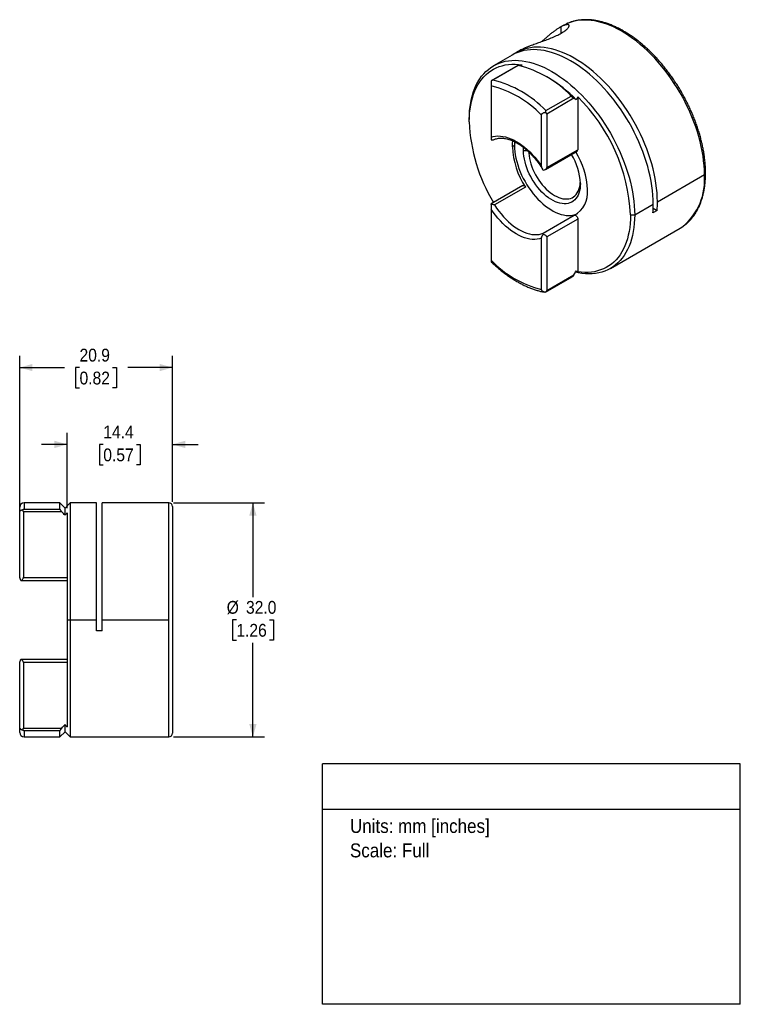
# Model space of a CAD drawing. Header units: millimetres. Extents: x 6 to 432, y 0 to 272.
# Tile 2 of 2: x 235 to 432, y 0 to 269. Entities that reach past the tile are written whole.
import ezdxf
from ezdxf.enums import TextEntityAlignment as Align

# ---------------------------------------------------------------- set-up
doc = ezdxf.new("R2010")
doc.units = ezdxf.units.MM
doc.linetypes.add('SLD-Solid', pattern=[0])
doc.layers.add('DIMENSIONS', color=140, linetype='SLD-Solid', lineweight=25)
doc.layers.add('TEXT', color=140, linetype='SLD-Solid', lineweight=25)
doc.layers.add('SLD-DEFPOINTS', color=7, linetype='Continuous', plot=False)
doc.layers.get('SLD-DEFPOINTS').off()
doc.styles.add('SLDTEXTSTYLE0', font='GOTHIC.TTF', dxfattribs={"width": 0.913})
doc.dimstyles.new('SLDDIMSTYLE1', dxfattribs={"dimtxt": 3.5, "dimasz": 3.5, "dimexe": 0, "dimexo": 0.0625, "dimgap": 0.875, "dimtad": 0, "dimtih": 1, "dimtoh": 1, "dimdec": 1, "dimlfac": 0.5, "dimrnd": 1e-09, "dimzin": 12, "dimdsep": 46, "dimtxsty": 'SLDTEXTSTYLE0', "dimsah": 1, "dimcen": 0.09, "dimadec": 0, "dimazin": 3, "dimtfac": 1, "dimtdec": 1, "dimtmove": 0, "dimatfit": 0, "dimfxl": 0, "dimfrac": 2, "dimtolj": 1, "dimtzin": 12, "dimarcsym": 0})
doc.dimstyles.new('SLDDIMSTYLE2', dxfattribs={"dimtxt": 3.5, "dimasz": 3.5, "dimexe": 0, "dimexo": 0.0625, "dimgap": 0.875, "dimtad": 0, "dimtih": 1, "dimtoh": 1, "dimdec": 1, "dimlfac": 0.5, "dimrnd": 1e-09, "dimzin": 12, "dimdsep": 46, "dimtxsty": 'SLDTEXTSTYLE0', "dimsah": 1, "dimcen": 0.09, "dimadec": 0, "dimazin": 3, "dimtfac": 1, "dimtdec": 1, "dimtofl": 0, "dimtmove": 0, "dimatfit": 3, "dimfxl": 0, "dimfrac": 2, "dimtolj": 1, "dimtzin": 12, "dimarcsym": 0})
doc.dimstyles.new('SLDDIMSTYLE3', dxfattribs={"dimtxt": 3.5, "dimasz": 3.5, "dimexe": 0, "dimexo": 0.0625, "dimgap": 0.875, "dimtad": 0, "dimtih": 1, "dimtoh": 1, "dimdec": 1, "dimlfac": 0.5, "dimrnd": 1e-09, "dimzin": 4, "dimdsep": 46, "dimtxsty": 'SLDTEXTSTYLE0', "dimsah": 1, "dimcen": 0.09, "dimadec": 0, "dimazin": 1, "dimtfac": 1, "dimtdec": 1, "dimtofl": 0, "dimtmove": 0, "dimatfit": 3, "dimfxl": 0, "dimfrac": 2, "dimtolj": 1, "dimtzin": 12, "dimarcsym": 0})

# ---------------------------------------------------------------- blocks, each defined once
blk = doc.blocks.new('SW_NOTE_0')
at = {"layer": 'TEXT', "color": 0, "insert": (0, 4.87), "char_height": 3.81, "attachment_point": 1, "style": 'SLDTEXTSTYLE0'}
blk.add_mtext('Units: mm [inches]', dxfattribs=at)
blk = doc.blocks.new('SW_NOTE_0_1')
at = {"layer": 'TEXT', "color": 0, "insert": (0, 4.87), "char_height": 3.81, "attachment_point": 1, "style": 'SLDTEXTSTYLE0'}
blk.add_mtext('Scale: Full', dxfattribs=at)
blk = doc.blocks.new('Block1')
at = {"layer": 'TEXT'}
for p, q in [((431.8, 65.76), (317.5, 65.76)), ((317.5, 0), (317.5, 65.76)), ((431.8, 0), (431.8, 65.76)), ((317.5, 53.39), (431.8, 53.39)), ((431.8, 0), (317.5, 0))]:
    blk.add_line(p, q, dxfattribs=at)
at = {"layer": 'TEXT', "color": 140}
for name, p in [('SW_NOTE_0', (324.99, 45.8)), ('SW_NOTE_0_1', (324.99, 39.13))]:
    blk.add_blockref(name, p, dxfattribs=at)
at = {"layer": 'TEXT', "color": 140, "style": 'SLDTEXTSTYLE0', "width": 0.913, "flags": 2}
for tag, height, p in [('AUTOATTR0', 4.23, (358.91, 56.71)), ('AUTOATTR1_0', 4.76, (333.82, 29.88)), ('AUTOATTR1_1', 4.76, (329.8, 23.73)), ('AUTOATTR1_2', 4.76, (335.25, 17.57))]:
    blk.add_attdef(tag, text='', height=height, dxfattribs=at).set_placement(p, align=Align.BOTTOM_LEFT)
blk = doc.blocks.new('_D_1')
at = {"layer": 'DIMENSIONS'}
for p, q in [((247.63, 135.69), (247.63, 156.31)), ((276.43, 137.41), (276.43, 156.31)), ((247.63, 153.14), (240.63, 153.14)), ((257.5, 153.11), (256.43, 153.11)), ((256.43, 153.11), (256.43, 147.55)), ((266.55, 153.11), (267.62, 153.11)), ((267.62, 153.11), (267.62, 147.55)), ((276.43, 153.14), (283.43, 153.14)), ((256.43, 147.55), (257.5, 147.55)), ((267.62, 147.55), (266.55, 147.55))]:
    blk.add_line(p, q, dxfattribs=at)
for points in [[(247.63, 153.14), (244.13, 154.14), (244.13, 152.14)], [(276.43, 153.14), (279.93, 152.14), (279.93, 154.14)]]:
    blk.add_solid(points, dxfattribs=at)
at = {"layer": 'DIMENSIONS', "char_height": 3.5, "attachment_point": 1, "style": 'SLDTEXTSTYLE0'}
for s, insert in [('14.4', (257.5, 158.29)), ('0.57', (257.5, 152.02))]:
    blk.add_mtext(s, dxfattribs=dict(at, insert=insert))
blk = doc.blocks.new('_D_2')
at = {"layer": 'DIMENSIONS'}
for p, q in [((234.63, 135.62), (234.63, 177.33)), ((276.43, 137.41), (276.43, 177.33)), ((234.63, 174.16), (246.87, 174.16)), ((251, 174.13), (249.93, 174.13)), ((249.93, 174.13), (249.93, 168.57)), ((260.05, 174.13), (261.12, 174.13)), ((261.12, 174.13), (261.12, 168.57)), ((276.43, 174.16), (264.19, 174.16)), ((249.93, 168.57), (251, 168.57)), ((261.12, 168.57), (260.05, 168.57))]:
    blk.add_line(p, q, dxfattribs=at)
for points in [[(234.63, 174.16), (238.13, 173.16), (238.13, 175.16)], [(276.43, 174.16), (272.93, 175.16), (272.93, 173.16)]]:
    blk.add_solid(points, dxfattribs=at)
at = {"layer": 'DIMENSIONS', "char_height": 3.5, "attachment_point": 1, "style": 'SLDTEXTSTYLE0'}
for s, insert in [('20.9', (251, 179.31)), ('0.82', (251, 173.04))]:
    blk.add_mtext(s, dxfattribs=dict(at, insert=insert))
blk = doc.blocks.new('_D_3')
at = {"layer": 'DIMENSIONS'}
for p, q in [((276.7, 137.14), (301.61, 137.14)), ((298.44, 137.14), (298.44, 111.4)), ((293.91, 105.14), (292.85, 105.14)), ((292.85, 105.14), (292.85, 99.58)), ((302.97, 105.14), (304.03, 105.14)), ((304.03, 105.14), (304.03, 99.58)), ((292.85, 99.58), (293.91, 99.58)), ((298.44, 73.14), (298.44, 98.87)), ((304.03, 99.58), (302.97, 99.58)), ((276.7, 73.14), (301.61, 73.14))]:
    blk.add_line(p, q, dxfattribs=at)
for points in [[(298.44, 137.14), (297.44, 133.64), (299.44, 133.64)], [(298.44, 73.14), (299.44, 76.64), (297.44, 76.64)]]:
    blk.add_solid(points, dxfattribs=at)
at = {"layer": 'DIMENSIONS', "char_height": 3.5, "attachment_point": 1, "style": 'SLDTEXTSTYLE0'}
for s, insert in [('%%c', (291.27, 110.32)), ('32.0', (296.55, 110.32)), ('1.26', (293.91, 104.05))]:
    blk.add_mtext(s, dxfattribs=dict(at, insert=insert))

msp = doc.modelspace()

# ---------------------------------------------------------------- linework, layer by layer
for p, q in [((383.36, 267.71), (382.35, 267.13)), ((382.81, 265.62), (382.81, 267.38)), ((371.93, 261.11), (372.35, 261.34)), ((369.36, 259.63), (364.27, 256.69)), ((371.93, 261.11), (370.49, 260.28)), ((370.9, 256.77), (363.6, 252.56)), ((371.06, 256.77), (364.13, 252.77)), ((379.28, 253.39), (378.29, 253.96)), ((363.6, 251.18), (363.6, 237.16)), ((378.59, 244.42), (385.52, 248.42)), ((386.28, 247.8), (378.83, 243.5)), ((387.32, 248.16), (387.32, 233.73)), ((377.42, 229.18), (377.42, 243.21)), ((378.83, 243.5), (378.83, 228.83)), ((357.64, 241.39), (357.64, 242.04)), ((370.02, 234.9), (369.45, 234.57)), ((373.52, 233.47), (372.49, 233.47)), ((378.49, 228.37), (387.15, 233.36)), ((378.83, 228.83), (387.32, 233.73)), ((409.12, 219.51), (421.99, 226.94)), ((372.25, 223.94), (363.59, 218.94)), ((373.02, 223.53), (364.54, 218.63)), ((402.9, 215.91), (407.99, 218.85)), ((363.6, 217.51), (363.6, 203.48)), ((377.9, 210.91), (386.38, 215.81)), ((401.76, 215.91), (402.9, 215.91)), ((409.02, 217.11), (407.89, 216.46)), ((407.97, 217.72), (409.02, 217.11)), ((387.32, 214.78), (378.83, 209.88)), ((387.32, 214.78), (387.32, 200.34)), ((396.27, 201.26), (415.36, 212.29)), ((377.42, 195.51), (377.42, 209.53)), ((378.83, 209.88), (378.83, 195.22)), ((378.83, 195.22), (386.28, 199.52)), ((378.5, 194.75), (385.8, 198.97)), ((234.63, 134.35), (234.63, 135.94)), ((246.16, 134.7), (235.63, 134.7)), ((235.63, 134.7), (235.63, 116.74)), ((245.63, 137.14), (235.83, 137.14)), ((235.83, 137.14), (235.83, 135.46)), ((235.83, 135.46), (245.63, 135.46)), ((247.03, 135.74), (245.63, 137.14)), ((245.63, 135.46), (245.63, 137.14)), ((248.43, 137.14), (247.03, 135.74)), ((247.03, 133.78), (247.03, 135.74)), ((255.63, 137.14), (248.43, 137.14)), ((248.43, 137.14), (248.43, 105.14)), ((255.63, 105.14), (255.63, 137.14)), ((275.43, 137.14), (257.23, 137.14)), ((257.23, 105.14), (257.23, 137.14)), ((275.43, 105.14), (275.43, 137.14)), ((276.43, 136.14), (276.43, 74.14)), ((234.63, 117.17), (234.63, 134.35)), ((247.63, 134.42), (247.63, 105.14)), ((235.03, 115.96), (234.93, 115.95)), ((235.03, 115.94), (247.63, 115.94)), ((235.63, 116.74), (247.63, 116.74)), ((247.63, 105.14), (247.63, 75.85)), ((247.63, 105.14), (248.43, 105.14)), ((248.43, 105.14), (255.63, 105.14)), ((248.43, 105.14), (248.43, 73.14)), ((255.63, 102.14), (255.63, 105.14)), ((257.23, 102.14), (257.23, 105.14)), ((257.23, 105.14), (275.43, 105.14)), ((275.43, 73.14), (275.43, 105.14)), ((257.23, 102.14), (255.63, 102.14)), ((234.93, 94.32), (235.03, 94.31)), ((247.63, 94.33), (235.03, 94.33)), ((234.63, 75.93), (234.63, 93.1)), ((235.63, 93.53), (235.63, 75.57)), ((247.63, 93.53), (235.63, 93.53)), ((234.63, 74.34), (234.63, 75.93)), ((235.63, 75.57), (246.16, 75.57)), ((247.03, 74.54), (247.03, 76.49)), ((245.63, 74.81), (235.83, 74.81)), ((235.83, 74.81), (235.83, 73.14)), ((235.83, 73.14), (245.63, 73.14)), ((245.63, 73.14), (245.63, 74.81)), ((245.63, 73.14), (247.03, 74.54)), ((247.03, 74.54), (248.43, 73.14)), ((248.43, 73.14), (275.43, 73.14))]:
    msp.add_line(p, q)
at = {"flags": 128}
for points in [[(384.15, 268.12), (383.93, 268.02), (383.36, 267.71)], [(421.99, 226.94), (421.96, 228.16), (421.89, 229.41), (421.77, 230.69), (421.6, 231.98), (421.38, 233.3), (421.12, 234.62), (420.8, 235.96), (420.45, 237.31), (420.04, 238.66), (419.59, 240.02), (419.1, 241.37), (418.57, 242.73), (417.99, 244.07), (417.37, 245.41), (416.72, 246.74), (416.03, 248.05), (415.3, 249.34), (414.54, 250.62), (413.74, 251.87), (412.92, 253.09), (412.06, 254.29), (411.18, 255.46), (410.27, 256.59), (409.34, 257.69), (408.38, 258.75), (407.41, 259.77), (406.42, 260.75), (405.42, 261.68), (404.4, 262.56), (403.37, 263.4), (402.33, 264.19), (401.29, 264.92), (400.24, 265.6), (399.19, 266.23), (398.14, 266.79), (397.09, 267.31), (396.05, 267.76), (395.01, 268.15), (393.99, 268.48), (392.97, 268.75), (391.97, 268.96), (390.99, 269.11), (390.02, 269.19), (389.08, 269.21), (388.15, 269.17), (387.25, 269.06), (386.38, 268.89), (385.53, 268.66), (384.72, 268.37), (384.15, 268.12)], [(409.12, 219.51), (409.09, 220.73), (409.02, 221.99), (408.9, 223.26), (408.73, 224.56), (408.51, 225.87), (408.25, 227.19), (407.93, 228.53), (407.58, 229.88), (407.17, 231.23), (406.72, 232.59), (406.23, 233.94), (405.7, 235.3), (405.12, 236.64), (404.51, 237.98), (403.85, 239.31), (403.16, 240.62), (402.43, 241.91), (401.67, 243.19), (400.87, 244.44), (400.05, 245.67), (399.19, 246.86), (398.31, 248.03), (397.4, 249.16), (396.47, 250.26), (395.52, 251.32), (394.54, 252.34), (393.55, 253.32), (392.55, 254.25), (391.53, 255.13), (390.5, 255.97), (389.46, 256.76), (388.42, 257.49), (387.37, 258.17), (386.32, 258.8), (385.27, 259.37), (384.22, 259.88), (383.18, 260.33), (382.14, 260.72), (381.12, 261.05), (380.1, 261.32), (379.1, 261.53), (378.12, 261.68), (377.15, 261.76), (376.21, 261.78), (375.28, 261.74), (374.38, 261.63), (373.51, 261.46), (372.66, 261.23), (371.85, 260.94), (371.06, 260.59), (370.31, 260.18), (369.94, 259.94)], [(407.99, 218.85), (407.96, 220.07), (407.89, 221.32), (407.77, 222.59), (407.6, 223.88), (407.39, 225.18), (407.12, 226.5), (406.81, 227.83), (406.46, 229.17), (406.06, 230.52), (405.61, 231.87), (405.13, 233.22), (404.6, 234.57), (404.03, 235.91), (403.42, 237.24), (402.77, 238.56), (402.08, 239.87), (401.36, 241.16), (400.6, 242.43), (399.82, 243.67), (399, 244.9), (398.15, 246.09), (397.27, 247.26), (396.37, 248.39), (395.45, 249.48), (394.5, 250.54), (393.53, 251.56), (392.55, 252.54), (391.55, 253.47), (390.54, 254.36), (389.52, 255.2), (388.49, 255.99), (387.45, 256.73), (386.4, 257.41), (385.36, 258.05), (384.31, 258.62), (383.27, 259.14), (382.23, 259.6), (381.2, 260), (380.18, 260.34), (379.17, 260.62), (378.17, 260.84), (377.19, 261), (376.22, 261.1), (375.27, 261.13), (374.35, 261.1), (373.45, 261.01), (372.57, 260.85), (371.72, 260.64), (370.9, 260.36), (370.12, 260.03), (369.36, 259.63)], [(357.64, 242.04), (357.67, 243.23), (357.74, 244.39), (357.86, 245.52), (358.03, 246.62), (358.24, 247.67), (358.5, 248.69), (358.81, 249.67), (359.17, 250.6), (359.57, 251.48), (360.01, 252.32), (360.5, 253.1), (361.03, 253.84), (361.6, 254.52), (362.21, 255.15), (362.86, 255.72), (363.55, 256.23), (364.27, 256.69), (365.02, 257.09), (365.81, 257.42), (366.63, 257.7), (367.48, 257.92), (368.36, 258.07), (369.26, 258.16), (370.18, 258.19), (371.13, 258.16), (372.09, 258.06), (373.08, 257.9), (374.08, 257.68), (375.09, 257.4), (376.11, 257.06), (377.14, 256.66), (378.18, 256.2), (379.22, 255.68), (380.27, 255.11), (381.31, 254.48), (382.36, 253.79), (383.39, 253.05), (384.43, 252.26), (385.45, 251.42), (386.46, 250.53), (387.46, 249.6), (388.44, 248.62), (389.41, 247.6), (390.35, 246.54), (391.28, 245.45), (392.18, 244.32), (393.06, 243.15), (393.9, 241.96), (394.72, 240.73), (395.51, 239.49), (396.27, 238.22), (396.99, 236.93), (397.68, 235.62), (398.33, 234.3), (398.94, 232.97), (399.51, 231.63), (400.04, 230.28), (400.52, 228.93), (400.97, 227.58), (401.37, 226.24), (401.72, 224.9), (402.03, 223.56), (402.29, 222.24), (402.51, 220.94), (402.68, 219.65), (402.8, 218.38), (402.87, 217.14), (402.9, 215.91)], [(357.64, 241.39), (357.67, 242.57), (357.74, 243.71), (357.86, 244.83), (358.03, 245.91), (358.24, 246.95), (358.51, 247.96), (358.82, 248.92), (359.17, 249.83), (359.57, 250.7), (360.02, 251.52), (360.51, 252.29), (361.04, 253.01), (361.61, 253.67), (362.22, 254.28), (362.87, 254.84), (363.56, 255.33), (364.28, 255.77), (365.03, 256.15), (365.82, 256.47), (366.64, 256.72), (367.49, 256.92), (368.36, 257.05), (369.26, 257.12), (370.18, 257.13), (371.13, 257.07), (372.09, 256.96)], [(363.6, 237.16), (364.2, 237.33), (364.82, 237.45), (365.47, 237.49), (366.15, 237.47), (366.85, 237.39), (367.56, 237.24), (368.28, 237.02), (369.02, 236.74), (369.76, 236.4), (370.51, 236), (371.26, 235.54), (372, 235.02), (372.74, 234.45), (373.46, 233.83), (374.18, 233.16), (374.87, 232.44), (375.55, 231.68), (376.2, 230.88), (376.82, 230.05), (377.42, 229.18)], [(369.45, 234.57), (369.48, 235.4), (369.55, 236.14)], [(370.05, 235.9), (370.04, 235.71), (370.02, 234.9)], [(370.02, 234.9), (370.04, 234.06), (370.12, 233.19), (370.24, 232.31), (370.41, 231.4), (370.63, 230.49), (370.9, 229.57), (371.22, 228.64), (371.57, 227.72), (371.97, 226.81), (372.41, 225.9), (372.89, 225.01), (373.41, 224.14), (373.96, 223.29), (374.54, 222.47), (375.14, 221.68), (375.77, 220.93), (376.43, 220.22), (377.1, 219.55), (377.79, 218.92), (378.49, 218.34), (379.2, 217.82), (379.91, 217.35), (380.63, 216.94), (381.34, 216.58), (382.05, 216.29), (382.75, 216.06), (383.44, 215.89), (384.11, 215.78), (384.76, 215.74), (385.4, 215.76), (386, 215.85), (386.58, 216), (387.13, 216.22), (387.23, 216.27)], [(372.49, 233.47), (372.52, 234.18), (372.53, 234.31)], [(388.05, 224.49), (388.02, 223.78), (387.95, 223.1), (387.82, 222.47), (387.65, 221.87), (387.42, 221.33), (387.16, 220.83), (386.84, 220.38), (386.49, 219.99), (386.09, 219.66), (385.66, 219.39), (385.19, 219.18), (384.69, 219.03), (384.16, 218.95), (383.6, 218.94), (383.03, 218.99), (382.43, 219.1), (381.82, 219.28), (381.21, 219.52), (380.58, 219.82), (379.96, 220.18), (379.33, 220.6), (378.71, 221.07), (378.1, 221.6), (377.51, 222.17), (376.93, 222.79), (376.38, 223.44), (375.85, 224.14), (375.35, 224.86), (374.88, 225.61), (374.45, 226.38), (374.05, 227.17), (373.69, 227.97), (373.38, 228.78), (373.11, 229.59), (372.89, 230.39), (372.72, 231.19), (372.59, 231.97), (372.52, 232.73), (372.49, 233.47)], [(373.91, 233.1), (373.93, 232.78), (374, 232.07), (374.12, 231.34), (374.29, 230.59), (374.5, 229.84), (374.76, 229.09), (375.06, 228.34), (375.4, 227.59), (375.77, 226.86), (376.19, 226.14), (376.63, 225.45), (377.11, 224.78), (377.61, 224.15), (378.14, 223.55), (378.68, 222.99), (379.24, 222.47), (379.81, 222), (380.39, 221.58), (380.98, 221.22), (381.56, 220.91), (382.14, 220.66), (382.71, 220.47), (383.27, 220.34), (383.82, 220.27), (384.34, 220.26), (384.84, 220.32), (385.32, 220.43), (385.76, 220.61), (386.18, 220.85), (386.56, 221.15), (386.9, 221.5), (387.19, 221.91), (387.45, 222.37), (387.66, 222.87), (387.83, 223.42), (387.95, 224.01), (388.02, 224.64), (388.04, 224.91)], [(372.25, 223.94), (372.28, 223.95), (372.42, 223.97), (372.57, 223.94), (372.73, 223.85), (372.89, 223.7), (373.02, 223.53)], [(364.54, 218.63), (365.1, 217.78), (365.7, 216.95), (366.33, 216.16), (366.98, 215.41), (367.65, 214.71), (368.35, 214.04), (369.05, 213.43), (369.77, 212.87), (370.49, 212.36), (371.22, 211.91), (371.94, 211.52), (372.67, 211.19), (373.38, 210.93), (374.09, 210.73), (374.78, 210.59), (375.45, 210.52), (376.1, 210.52), (376.73, 210.59), (377.33, 210.72), (377.9, 210.91)], [(377.42, 209.53), (376.82, 209.35), (376.2, 209.24), (375.55, 209.2), (374.87, 209.22), (374.18, 209.3), (373.46, 209.45), (372.74, 209.67), (372, 209.94), (371.26, 210.29), (370.51, 210.69), (369.76, 211.15), (369.02, 211.67), (368.28, 212.24), (367.56, 212.86), (366.85, 213.53), (366.15, 214.25), (365.47, 215.01), (364.82, 215.81), (364.2, 216.64), (363.6, 217.51)], [(386.38, 215.81), (386.52, 215.83), (386.67, 215.8), (386.83, 215.7), (386.99, 215.56), (387.12, 215.38), (387.23, 215.18), (387.3, 214.97), (387.32, 214.78)], [(402.9, 215.91), (402.87, 214.72), (402.8, 213.56), (402.68, 212.43), (402.51, 211.34), (402.29, 210.28), (402.03, 209.26), (401.72, 208.29), (401.37, 207.36), (400.97, 206.47), (400.52, 205.64), (400.04, 204.85), (399.51, 204.12), (398.94, 203.43), (398.33, 202.81), (397.68, 202.24), (396.99, 201.72), (396.27, 201.26), (395.51, 200.87), (394.72, 200.53), (393.9, 200.25), (393.06, 200.04), (392.18, 199.88), (391.28, 199.79), (390.35, 199.76), (389.41, 199.8), (388.44, 199.89), (387.46, 200.05), (386.68, 200.22)], [(401.76, 215.91), (401.74, 214.74), (401.67, 213.59), (401.55, 212.47), (401.38, 211.39), (401.16, 210.35), (400.9, 209.35), (400.59, 208.39), (400.23, 207.47), (399.83, 206.6), (399.39, 205.78), (398.9, 205.01), (398.37, 204.29), (397.8, 203.63), (397.18, 203.02), (396.54, 202.46), (395.85, 201.97), (395.13, 201.53), (394.37, 201.15), (393.58, 200.84), (392.76, 200.58), (391.92, 200.38), (391.04, 200.25), (390.14, 200.18), (389.22, 200.17), (388.28, 200.23), (387.32, 200.34)], [(415.36, 212.29), (416.03, 212.7), (416.08, 212.74)]]:
    msp.add_lwpolyline(points, dxfattribs=at)
for centre, radius, start, end in [((364, 227.84), 29.78, 43.7204, 76.285), ((360.76, 222.03), 36.42, 44.142, 59.4302), ((356.8, 223.45), 28.55, 43.7792, 76.2262), ((357.07, 223.84), 29.78, 43.7204, 76.285), ((353.13, 213.49), 48.7, 2.8556, 45.4042), ((402.99, 243.02), 45.38, 182.0587, 211.4583), ((390.82, 235.38), 21.39, 182.1808, 213.6668), ((372.08, 223.93), 15.98, 2.0087, 32.2761), ((368.77, 221.95), 21.2, 2.1193, 31.8797), ((386.93, 233.69), 0.396, 305.1235, 6.1887), ((405.45, 225.49), 16.6, 309.8035, 4.9928), ((383.05, 221.92), 6.96, 298.6722, 6.719), ((379.92, 218.82), 28.07, 355.1702, 0.0586), ((381.05, 219.48), 28.07, 355.1702, 0.0586), ((384.22, 223.24), 28.55, 223.7792, 256.2262), ((235.83, 135.94), 1.2, 90, 180), ((275.43, 136.14), 1, 360, 90), ((235.83, 74.34), 1.2, 180, 270), ((275.43, 74.14), 1, 270, 0)]:
    msp.add_arc(centre, radius, start, end)
for points, knots in [([(372.35, 261.34), (372.44, 261.38), (372.61, 261.47), (372.88, 261.6), (373.16, 261.73), (373.45, 261.85), (373.75, 261.98), (374.06, 262.1), (374.67, 262.34), (375.63, 262.69), (377.06, 263.18), (378.56, 263.72), (380.1, 264.31), (381.55, 264.94), (382.84, 265.61), (383.87, 266.28), (384.59, 266.89), (384.97, 267.41), (385.01, 267.77), (384.77, 267.96), (384.38, 267.96), (383.97, 267.86), (383.63, 267.75), (383.25, 267.6), (382.96, 267.45), (382.81, 267.38)], [0, 0, 0, 0, 0.018918, 0.037464, 0.055641, 0.073457, 0.090916, 0.108025, 0.124791, 0.188645, 0.249642, 0.312483, 0.374334, 0.436732, 0.499152, 0.561626, 0.624085, 0.686212, 0.749329, 0.810448, 0.874429, 0.904169, 0.934988, 0.966921, 1, 1, 1, 1]), ([(382.81, 267.38), (382.73, 267.34), (382.55, 267.24), (382.26, 267.08), (381.96, 266.9), (381.64, 266.69), (381.29, 266.46), (380.93, 266.2), (380.58, 265.94), (380.23, 265.67), (379.89, 265.4), (379.51, 265.1), (379.13, 264.77), (378.76, 264.45), (378.39, 264.13), (378.01, 263.78), (377.74, 263.52), (377.58, 263.38), (377.57, 263.37)], [0, 0, 0, 0, 0.058105, 0.118712, 0.181834, 0.247483, 0.315669, 0.386401, 0.459687, 0.51721, 0.581503, 0.652567, 0.723431, 0.789024, 0.854627, 0.920241, 0.991564, 1, 1, 1, 1]), ([(416.12, 212.77), (416.3, 212.9), (416.7, 213.18), (417.3, 213.68), (417.91, 214.27), (418.48, 214.91), (419.02, 215.6), (419.52, 216.33), (419.99, 217.11), (420.41, 217.94), (420.79, 218.81), (421.13, 219.72), (421.43, 220.67), (421.68, 221.66), (421.89, 222.68), (422.06, 223.74), (422.18, 224.83), (422.26, 225.94), (422.29, 227.09), (422.27, 228.26), (422.22, 229.45), (422.12, 230.66), (421.97, 231.88), (421.78, 233.12), (421.55, 234.38), (421.28, 235.64), (420.96, 236.92), (420.6, 238.2), (420.2, 239.48), (419.77, 240.76), (419.29, 242.04), (418.77, 243.32), (418.22, 244.59), (417.64, 245.85), (417.01, 247.1), (416.36, 248.34), (415.67, 249.56), (414.95, 250.76), (414.2, 251.94), (413.43, 253.1), (412.62, 254.24), (411.79, 255.35), (410.94, 256.42), (410.07, 257.47), (409.17, 258.49), (408.26, 259.47), (407.33, 260.41), (406.38, 261.31), (405.42, 262.17), (404.45, 263), (403.46, 263.77), (402.47, 264.5), (401.47, 265.19), (400.47, 265.82), (399.47, 266.41), (398.46, 266.95), (397.45, 267.43), (396.45, 267.86), (395.45, 268.24), (394.45, 268.56), (393.47, 268.82), (392.49, 269.03), (391.53, 269.18), (390.59, 269.27), (389.66, 269.31), (388.75, 269.29), (387.86, 269.2), (386.99, 269.07), (386.15, 268.87), (385.34, 268.62), (384.69, 268.38), (384.32, 268.2), (384.2, 268.14)], [0, 0, 0, 0, 0.010916, 0.024995, 0.039096, 0.053229, 0.067404, 0.081625, 0.095897, 0.110218, 0.124585, 0.138994, 0.153438, 0.167911, 0.182407, 0.196921, 0.211446, 0.225979, 0.240515, 0.255053, 0.269589, 0.284122, 0.298651, 0.313176, 0.327696, 0.342212, 0.356722, 0.371228, 0.38573, 0.400228, 0.414722, 0.429213, 0.443702, 0.458189, 0.472674, 0.487158, 0.501641, 0.516125, 0.530609, 0.545093, 0.559579, 0.574067, 0.588558, 0.603051, 0.617547, 0.632048, 0.646553, 0.661062, 0.675577, 0.690098, 0.704624, 0.719155, 0.733693, 0.748236, 0.762783, 0.777335, 0.791889, 0.806442, 0.820991, 0.835534, 0.850064, 0.864576, 0.879065, 0.893524, 0.907945, 0.922323, 0.936652, 0.950929, 0.965155, 0.979333, 0.993467, 1, 1, 1, 1]), ([(370.91, 256.77), (370.91, 256.77), (370.92, 256.78), (370.97, 256.78), (371.03, 256.77), (371.06, 256.77)], [0, 0, 0, 0, 0.242959, 0.629886, 1, 1, 1, 1]), ([(364.13, 252.77), (364.07, 252.75), (363.96, 252.72), (363.82, 252.67), (363.7, 252.61), (363.63, 252.58), (363.6, 252.56)], [0, 0, 0, 0, 0.315424, 0.587223, 0.815399, 1, 1, 1, 1]), ([(363.6, 252.56), (363.6, 252.52), (363.6, 252.45), (363.6, 252.32), (363.6, 252.2), (363.6, 252.07), (363.6, 251.9), (363.6, 251.68), (363.6, 251.41), (363.6, 251.26), (363.6, 251.18)], [0, 0, 0, 0, 0.114456, 0.221268, 0.320853, 0.413724, 0.500508, 0.670578, 0.834115, 1, 1, 1, 1]), ([(385.52, 248.42), (385.54, 248.4), (385.58, 248.36), (385.66, 248.29), (385.74, 248.22), (385.84, 248.13), (385.97, 248.02), (386.13, 247.9), (386.23, 247.83), (386.28, 247.8)], [0, 0, 0, 0, 0.081236, 0.163968, 0.250284, 0.373764, 0.501165, 0.74098, 1, 1, 1, 1]), ([(377.42, 243.21), (377.42, 243.24), (377.42, 243.31), (377.45, 243.42), (377.5, 243.52), (377.57, 243.61), (377.66, 243.69), (377.82, 243.8), (378.1, 243.92), (378.36, 243.94), (378.5, 243.96)], [0, 0, 0, 0, 0.084076, 0.166503, 0.248347, 0.330722, 0.414747, 0.501502, 0.729032, 1, 1, 1, 1]), ([(378.5, 243.96), (378.51, 244), (378.53, 244.1), (378.56, 244.25), (378.58, 244.36), (378.59, 244.42)], [0, 0, 0, 0, 0.255835, 0.589154, 1, 1, 1, 1]), ([(378.83, 243.5), (378.83, 243.58), (378.8, 243.67), (378.69, 243.83), (378.6, 243.9), (378.5, 243.96)], [0, 0, 0, 0, 0.5, 0.5, 1, 1, 1, 1]), ([(363.6, 237.16), (363.6, 237.12), (363.6, 237.04), (363.6, 236.93), (363.6, 236.82), (363.6, 236.69), (363.6, 236.55), (363.6, 236.46), (363.6, 236.41)], [0, 0, 0, 0, 0.109465, 0.229319, 0.359966, 0.50167, 0.731324, 1, 1, 1, 1]), ([(363.6, 236.41), (363.77, 236.4), (364.05, 236.39), (364.31, 236.5), (364.42, 236.55)], [0, 0, 0, 0, 0.575576, 1, 1, 1, 1]), ([(364.42, 236.53), (364.56, 236.59), (364.85, 236.7), (365.33, 236.82), (365.86, 236.89), (366.41, 236.91), (366.98, 236.87), (367.57, 236.79), (368.17, 236.64), (368.79, 236.45), (369.42, 236.2), (370.06, 235.91), (370.7, 235.56), (371.35, 235.16), (372, 234.72), (372.64, 234.23), (373.29, 233.69), (373.92, 233.11), (374.54, 232.49), (375.15, 231.84), (375.74, 231.15), (376.32, 230.42), (376.87, 229.67), (377.33, 229), (377.59, 228.57), (377.69, 228.41)], [0, 0, 0, 0, 0.04046, 0.087733, 0.134305, 0.180125, 0.225285, 0.269933, 0.314217, 0.358264, 0.402169, 0.446003, 0.489815, 0.533629, 0.577469, 0.621347, 0.665272, 0.709245, 0.753265, 0.797329, 0.841431, 0.885567, 0.92973, 0.973913, 1, 1, 1, 1]), ([(377.85, 228.18), (377.81, 228.24), (377.73, 228.35), (377.63, 228.51), (377.55, 228.67), (377.48, 228.84), (377.43, 229.02), (377.42, 229.13), (377.42, 229.18)], [0, 0, 0, 0, 0.18394, 0.350504, 0.499651, 0.685591, 0.852113, 1, 1, 1, 1]), ([(377.85, 228.18), (378.1, 228.2), (378.37, 228.28), (378.65, 228.46), (378.72, 228.54), (378.81, 228.68), (378.83, 228.76), (378.83, 228.83)], [0, 0, 0, 0, 0.5, 0.5, 0.75, 0.75, 1, 1, 1, 1]), ([(363.6, 218.75), (363.6, 218.82), (363.6, 218.93), (363.6, 218.92), (363.6, 218.92)], [0, 0, 0, 0, 0.623401, 1, 1, 1, 1]), ([(363.6, 218.75), (363.6, 218.67), (363.6, 218.52), (363.6, 218.3), (363.6, 218.09), (363.6, 217.88), (363.6, 217.68), (363.6, 217.56), (363.6, 217.51)], [0, 0, 0, 0, 0.18394, 0.350504, 0.499651, 0.685591, 0.852113, 1, 1, 1, 1]), ([(364.54, 218.63), (364.48, 218.64), (364.37, 218.67), (364.21, 218.7), (364.04, 218.73), (363.84, 218.75), (363.68, 218.75), (363.6, 218.75)], [0, 0, 0, 0, 0.210122, 0.376755, 0.499877, 0.766106, 1, 1, 1, 1]), ([(377.42, 209.53), (377.42, 209.57), (377.42, 209.65), (377.45, 209.78), (377.49, 209.91), (377.57, 210.08), (377.68, 210.29), (377.79, 210.44), (377.85, 210.53)], [0, 0, 0, 0, 0.109465, 0.229319, 0.359966, 0.50167, 0.731324, 1, 1, 1, 1]), ([(377.85, 210.53), (377.85, 210.56), (377.84, 210.62), (377.84, 210.71), (377.84, 210.79), (377.86, 210.86), (377.88, 210.89), (377.9, 210.91)], [0, 0, 0, 0, 0.152505, 0.319056, 0.500052, 0.700888, 1, 1, 1, 1]), ([(378.83, 209.88), (378.83, 209.95), (378.81, 210.03), (378.72, 210.18), (378.65, 210.25), (378.37, 210.43), (378.1, 210.51), (377.85, 210.53)], [0, 0, 0, 0, 0.25, 0.25, 0.5, 0.5, 1, 1, 1, 1]), ([(363.6, 203.48), (363.6, 203.43), (363.6, 203.33), (363.6, 203.21), (363.6, 203.15), (363.6, 203.11), (363.6, 203.13), (363.6, 203.13)], [0, 0, 0, 0, 0.241663, 0.478452, 0.717546, 0.966166, 1, 1, 1, 1]), ([(363.6, 203.13), (363.65, 203.08), (364.01, 202.73), (364.69, 202.1), (365.66, 201.25), (366.64, 200.45), (367.63, 199.69), (368.63, 198.98), (369.63, 198.32), (370.64, 197.71), (371.65, 197.14), (372.66, 196.63), (373.67, 196.17), (374.68, 195.77), (375.68, 195.42), (376.67, 195.12), (377.52, 194.91), (378.04, 194.82), (378.23, 194.79)], [0, 0, 0, 0, 0.010169, 0.077901, 0.145665, 0.213459, 0.281286, 0.349145, 0.417035, 0.484954, 0.552897, 0.620856, 0.688821, 0.756774, 0.824696, 0.892563, 0.960347, 1, 1, 1, 1]), ([(386.28, 199.52), (386.23, 199.43), (386.13, 199.27), (385.96, 199.07), (385.85, 199), (385.8, 198.98)], [0, 0, 0, 0, 0.387596, 0.746512, 1, 1, 1, 1]), ([(378.5, 194.75), (378.44, 194.76), (378.33, 194.76), (378.16, 194.79), (378.01, 194.83), (377.88, 194.88), (377.72, 194.97), (377.56, 195.1), (377.44, 195.29), (377.43, 195.43), (377.42, 195.51)], [0, 0, 0, 0, 0.114456, 0.221268, 0.320853, 0.413724, 0.500508, 0.670578, 0.834115, 1, 1, 1, 1]), ([(378.5, 194.75), (378.6, 194.81), (378.69, 194.89), (378.8, 195.05), (378.83, 195.13), (378.83, 195.22)], [0, 0, 0, 0, 0.5, 0.5, 1, 1, 1, 1]), ([(234.63, 134.35), (234.63, 134.39), (234.63, 134.48), (234.65, 134.61), (234.69, 134.73), (234.73, 134.84), (234.8, 134.94), (234.91, 135.08), (235.11, 135.22), (235.29, 135.25), (235.39, 135.27)], [0, 0, 0, 0, 0.084076, 0.166503, 0.248347, 0.330722, 0.414747, 0.501502, 0.729032, 1, 1, 1, 1]), ([(235.39, 135.27), (235.43, 135.29), (235.51, 135.34), (235.66, 135.41), (235.77, 135.44), (235.83, 135.46)], [0, 0, 0, 0, 0.255835, 0.589154, 1, 1, 1, 1]), ([(235.63, 134.7), (235.63, 134.8), (235.61, 134.91), (235.53, 135.1), (235.46, 135.19), (235.39, 135.27)], [0, 0, 0, 0, 0.5, 0.5, 1, 1, 1, 1]), ([(245.63, 135.46), (245.63, 135.45), (245.63, 135.42), (245.65, 135.38), (245.68, 135.31), (245.73, 135.23), (245.82, 135.1), (245.96, 134.92), (246.09, 134.77), (246.16, 134.7)], [0, 0, 0, 0, 0.081236, 0.163968, 0.250284, 0.373764, 0.501165, 0.74098, 1, 1, 1, 1]), ([(234.93, 115.95), (234.9, 116.02), (234.85, 116.15), (234.78, 116.34), (234.72, 116.54), (234.67, 116.75), (234.63, 116.97), (234.63, 117.1), (234.63, 117.17)], [0, 0, 0, 0, 0.18394, 0.350504, 0.499651, 0.685591, 0.852113, 1, 1, 1, 1]), ([(234.93, 115.95), (235.11, 115.97), (235.3, 116.06), (235.5, 116.29), (235.55, 116.38), (235.61, 116.56), (235.63, 116.65), (235.63, 116.74)], [0, 0, 0, 0, 0.5, 0.5, 0.75, 0.75, 1, 1, 1, 1]), ([(234.63, 93.1), (234.63, 93.15), (234.63, 93.25), (234.65, 93.41), (234.68, 93.57), (234.73, 93.78), (234.81, 94.04), (234.89, 94.22), (234.93, 94.32)], [0, 0, 0, 0, 0.109465, 0.229319, 0.359966, 0.50167, 0.731324, 1, 1, 1, 1]), ([(235.63, 93.53), (235.63, 93.62), (235.61, 93.71), (235.55, 93.89), (235.5, 93.98), (235.3, 94.21), (235.11, 94.3), (234.93, 94.32)], [0, 0, 0, 0, 0.25, 0.25, 0.5, 0.5, 1, 1, 1, 1]), ([(235.39, 75.01), (235.35, 75.01), (235.27, 75.02), (235.15, 75.05), (235.05, 75.1), (234.95, 75.17), (234.84, 75.27), (234.73, 75.43), (234.64, 75.66), (234.63, 75.84), (234.63, 75.93)], [0, 0, 0, 0, 0.114456, 0.221268, 0.320853, 0.413724, 0.500508, 0.670578, 0.834115, 1, 1, 1, 1]), ([(235.39, 75.01), (235.46, 75.08), (235.53, 75.17), (235.61, 75.36), (235.63, 75.47), (235.63, 75.57)], [0, 0, 0, 0, 0.5, 0.5, 1, 1, 1, 1]), ([(246.16, 75.57), (246.13, 75.53), (246.06, 75.46), (245.96, 75.35), (245.88, 75.25), (245.8, 75.14), (245.73, 75.04), (245.67, 74.95), (245.63, 74.87), (245.63, 74.83), (245.63, 74.81)], [0, 0, 0, 0, 0.133009, 0.259458, 0.381087, 0.49986, 0.627146, 0.750456, 0.877999, 1, 1, 1, 1]), ([(235.83, 74.81), (235.78, 74.83), (235.69, 74.85), (235.58, 74.9), (235.48, 74.95), (235.42, 74.99), (235.39, 75.01)], [0, 0, 0, 0, 0.315424, 0.587223, 0.815399, 1, 1, 1, 1])]:
    msp.add_open_spline(points, degree=3, knots=knots)
for points in [[(371.87, 256.57), (371.94, 256.7), (372.02, 256.83), (372.09, 256.96)], [(386.89, 247.4), (386.69, 247.53), (386.49, 247.66), (386.28, 247.8)], [(387.32, 248.16), (387.18, 247.91), (387.04, 247.65), (386.89, 247.4)], [(386.28, 199.52), (386.49, 199.88), (386.69, 200.25), (386.89, 200.62)], [(386.89, 200.62), (387.04, 200.53), (387.18, 200.44), (387.32, 200.34)], [(247.03, 133.78), (246.74, 134.09), (246.45, 134.39), (246.16, 134.7)], [(247.63, 134.42), (247.43, 134.2), (247.23, 133.99), (247.03, 133.78)], [(246.16, 75.57), (246.45, 75.88), (246.74, 76.19), (247.03, 76.49)], [(247.03, 76.49), (247.23, 76.28), (247.43, 76.07), (247.63, 75.85)]]:
    msp.add_open_spline(points, degree=3)

# ---------------------------------------------------------------- block references
at = {"layer": 'SLD-DEFPOINTS'}
msp.add_blockref('Block1', (0, 0), dxfattribs=at)

# ---------------------------------------------------------------- dimensions: what is measured, and where the dimension line sits
at = {"layer": 'DIMENSIONS'}
for base, p2, dimstyle, picture, middle in [((234.63, 174.16), (234.63, 134.35), 'SLDDIMSTYLE2', '_D_2', (255.53, 174.16)), ((247.63, 153.14), (247.63, 134.42), 'SLDDIMSTYLE1', '_D_1', (262.03, 153.14))]:
    dim = msp.add_linear_dim(base=base, p1=(276.43, 136.14), p2=p2, dimstyle=dimstyle, dxfattribs=at)
    dim.commit()
    dim.dimension.update_dxf_attribs({"geometry": picture, "text_midpoint": middle, "dimtype": 160})
dim = msp.add_linear_dim(base=(298.44, 73.14), p1=(275.43, 137.14), p2=(275.43, 73.14), angle=90, text='%%c<>', dimstyle='SLDDIMSTYLE3', dxfattribs=at)
dim.commit()
dim.dimension.update_dxf_attribs({"geometry": '_D_3', "text_midpoint": (298.44, 105.14), "dimtype": 160})

doc.saveas('drawing.dxf')
